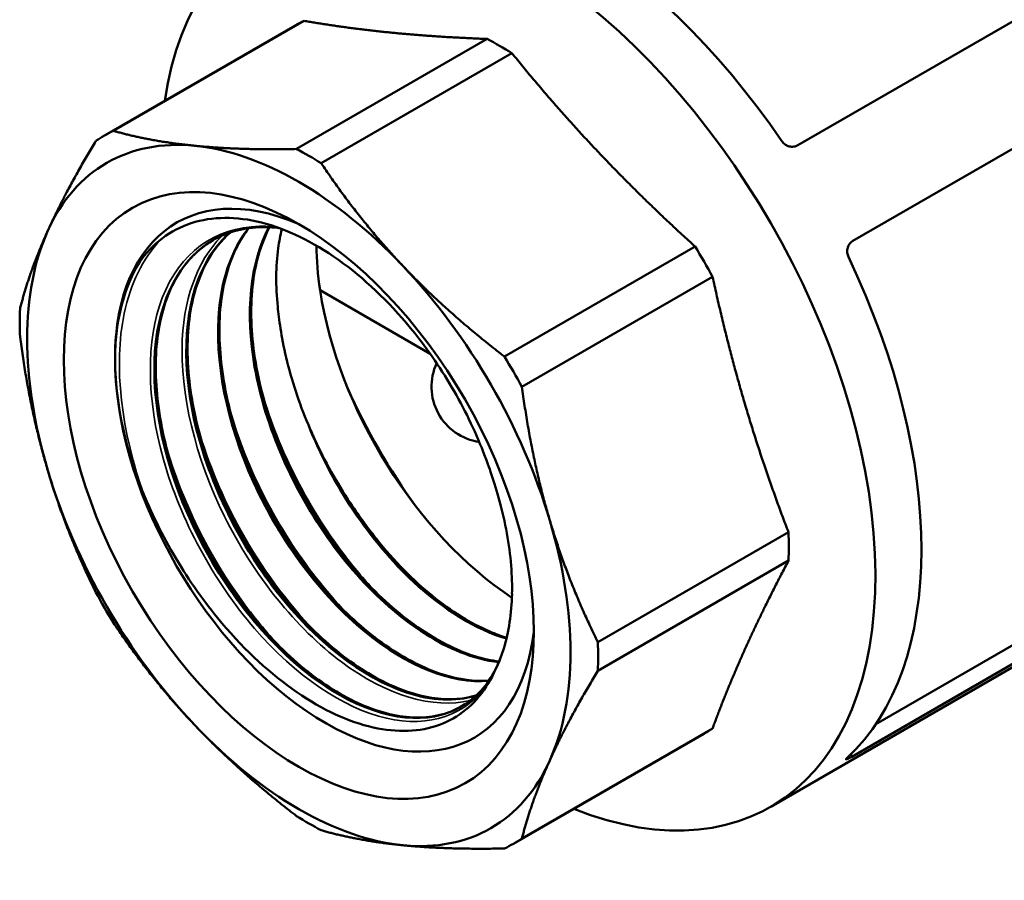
# Model space of a CAD drawing. Header units: millimetres. Extents: x 44 to 177, y 110 to 231.
# Tile 3 of 6: x 117 to 157, y 112 to 147. Entities that reach past the tile are written whole.
import ezdxf

# ---------------------------------------------------------------- set-up
doc = ezdxf.new("R2010")
doc.units = ezdxf.units.MM
doc.layers.add('Видимые тонкие (ГОСТ)', color=7, linetype='Continuous', lineweight=35)
doc.layers.add('Видимый контур (ГОСТ)', color=7, linetype='Continuous', lineweight=50)

msp = doc.modelspace()

# ---------------------------------------------------------------- linework, layer by layer
at = {"layer": 'Видимые тонкие (ГОСТ)'}
for points, knots in [([(136.152, 120.344), (135.268, 119.043), (133.765, 118.524), (132.035, 118.923), (130.305, 119.323), (128.365, 120.638), (126.715, 122.545), (125.066, 124.451), (123.724, 126.931), (123.038, 129.368), (122.353, 131.804), (122.331, 134.174), (122.991, 135.89), (123.682, 137.687), (125.119, 138.744), (126.92, 138.779), (127.138, 138.784), (127.36, 138.773), (127.586, 138.748)], [0.523432, 0.523432, 0.523432, 0.523432, 1.261383, 1.261383, 1.261383, 1.999151, 1.999151, 1.999151, 2.736741, 2.736741, 2.736741, 3.47416, 3.47416, 3.47416, 4.246878, 4.246878, 4.246878, 4.340111, 4.340111, 4.340111, 4.340111]), ([(135.597, 119.697), (135.533, 119.677), (135.468, 119.659), (135.402, 119.642), (133.93, 119.275), (132.038, 119.838), (130.22, 121.195), (128.404, 122.551), (126.68, 124.687), (125.5, 127.067), (124.321, 129.445), (123.697, 132.043), (123.799, 134.21), (123.888, 136.088), (124.521, 137.626), (125.572, 138.546)], [7.193142, 7.193142, 7.193142, 7.193142, 7.226472, 7.226472, 7.226472, 7.968952, 7.968952, 7.968952, 8.710871, 8.710871, 8.710871, 9.45225, 9.45225, 9.45225, 10.09481, 10.09481, 10.09481, 10.09481]), ([(122.288, 127.854), (121.323, 130.484), (121.017, 133.162), (121.454, 135.254), (121.708, 136.469), (122.211, 137.479), (122.91, 138.218)], [2.615728, 2.615728, 2.615728, 2.615728, 3.334981, 3.334981, 3.334981, 3.752537, 3.752537, 3.752537, 3.752537]), ([(131.691, 123.937), (131.269, 124.373), (130.86, 124.843), (130.47, 125.342), (128.929, 127.312), (127.695, 129.719), (127.01, 132.088)], [27.0518675, 27.0518675, 27.0518675, 27.0518675, 27.2159214, 27.2159214, 27.2159214, 27.8639085, 27.8639085, 27.8639085, 27.8639085]), ([(130.407, 123.193), (128.733, 124.936), (127.27, 127.217), (126.326, 129.592), (126.095, 130.174), (125.895, 130.761), (125.728, 131.345)], [20.7686822, 20.7686822, 20.7686822, 20.7686822, 21.4208615, 21.4208615, 21.4208615, 21.5807232, 21.5807232, 21.5807232, 21.5807232]), ([(129.124, 122.455), (128.014, 123.61), (126.992, 124.994), (126.159, 126.494), (125.428, 127.813), (124.846, 129.215), (124.446, 130.604)], [14.4854969, 14.4854969, 14.4854969, 14.4854969, 14.9177378, 14.9177378, 14.9177378, 15.2975379, 15.2975379, 15.2975379, 15.2975379]), ([(127.839, 121.714), (127.287, 122.285), (126.757, 122.913), (126.262, 123.586), (124.885, 125.462), (123.791, 127.679), (123.159, 129.864)], [8.2023116, 8.2023116, 8.2023116, 8.2023116, 8.4169235, 8.4169235, 8.4169235, 9.0143526, 9.0143526, 9.0143526, 9.0143526]), ([(150.808, 117.37), (150.806, 117.394), (150.804, 117.418), (150.802, 117.442), (150.8, 117.458), (150.799, 117.475), (150.797, 117.491)], [0.20986437, 0.20986437, 0.20986437, 0.20986437, 0.21741975, 0.21741975, 0.21741975, 0.22257216, 0.22257216, 0.22257216, 0.22257216])]:
    msp.add_open_spline(points, degree=3, knots=knots, dxfattribs=at)
msp.add_open_spline([(121.085, 133.402), (121.111, 134.845), (121.417, 136.124), (121.963, 137.136)], degree=3, dxfattribs=at)
at = {"layer": 'Видимый контур (ГОСТ)'}
for p, q in [((162.539, 150.074), (148.634, 142.046)), ((128.71, 147.069), (121.019, 142.628)), ((128.35, 146.878), (120.658, 142.437)), ((136.101, 146.337), (128.41, 141.896)), ((164.762, 146.213), (150.855, 138.184)), ((137.099, 145.761), (129.407, 141.32)), ((144.49, 137.958), (136.798, 133.518)), ((145.195, 136.737), (137.504, 132.296)), ((129.358, 136.194), (133.801, 133.629)), ((148.257, 126.435), (140.565, 121.994)), ((165.924, 125.963), (147.539, 115.348)), ((151.786, 118.689), (164.121, 125.811)), ((148.257, 125.283), (140.565, 120.842)), ((164.713, 125.398), (150.808, 117.37)), ((145.195, 118.516), (137.504, 114.075)), ((144.85, 118.299), (137.158, 113.859))]:
    msp.add_line(p, q, dxfattribs=at)
msp.add_arc((136.102, 132.301), 2.25, 155.017, 261.7789, dxfattribs=at)
for centre, major_axis, start_param, end_param in [((155.724, 143.63), (-10.2, 17.667), 3.141593, 6.283185), ((155.724, 143.63), (10.2, -17.667), 0, 3.141593), ((157.138, 144.446), (-10.2, 17.667), 3.141593, 6.283185), ((137.339, 133.015), (10.2, -17.667), 5.654538, 10.053426), ((139.195, 134.087), (-10.2, 17.667), 4.842225, 6.148074), ((136.6, 132.589), (-8.25, 14.289), 6.240424, 6.283185), ((136.6, 132.589), (8.25, -14.289), 2.313433, 2.398955), ((128.908, 128.148), (-8.25, 14.289), 6.240424, 6.325946), ((128.5, 127.912), (-7.75, 13.423), 5.890486, 6.675884), ((128.5, 127.912), (-7.75, 13.423), 5.105088, 5.890486), ((128.908, 128.148), (8.25, -14.289), 2.313433, 2.398955), ((129.57, 128.53), (-6, 10.392), 5.627626, 10.080337), ((129.57, 128.53), (-6, 10.392), 5.627626, 10.080337), ((128.5, 127.912), (7.75, -13.423), 3.534292, 4.31969), ((137.693, 133.219), (6, -10.392), 3.939369, 4.115607), ((136.6, 132.589), (8.25, -14.289), 1.528035, 1.613557), ((139.195, 134.087), (10.2, -17.667), 0.129836, 1.435685), ((128.5, 127.912), (-7.75, 13.423), 4.31969, 5.105088), ((137.693, 133.219), (6, -10.392), 4.115607, 5.427503), ((128.908, 128.148), (-8.25, 14.289), 0.742637, 0.828159), ((128.908, 128.148), (8.25, -14.289), 1.528035, 1.613557), ((139.46, 134.24), (7.731, -13.391), 4.533143, 4.891635), ((135.227, 131.796), (5.327, -9.227), 4.49703, 4.555777), ((128.5, 127.912), (7.75, -13.423), 4.31969, 5.105088), ((128.5, 127.912), (-7.75, 13.423), 3.534292, 4.31969), ((136.6, 132.589), (8.25, -14.289), 0.742637, 0.828159), ((129.57, 128.53), (-5.327, 9.227), 3.900403, 3.95915), ((128.908, 128.148), (-8.25, 14.289), 1.528035, 1.613557), ((128.908, 128.148), (8.25, -14.289), 0.742637, 0.828159), ((128.5, 127.912), (7.75, -13.423), 5.105088, 5.890486), ((136.6, 132.589), (8.25, -14.289), 0, 0.042761), ((128.5, 127.912), (7.75, -13.423), 5.890486, 6.675884), ((128.908, 128.148), (-8.25, 14.289), 2.313433, 2.398955), ((128.908, 128.148), (8.25, -14.289), 6.240424, 6.325946)]:
    msp.add_ellipse(centre, major_axis=major_axis, ratio=0.57735, start_param=start_param, end_param=end_param, dxfattribs=at)
msp.add_ellipse((128.5, 127.912), major_axis=(-6.706, 11.615), ratio=0.57735, dxfattribs=at)
for points, weights in [([(128.71, 147.069), (130.426, 146.771), (132.216, 146.593)], [1.03782605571, 1.03503831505, 1]), ([(132.216, 146.593), (134.006, 146.416), (136.101, 146.337)], [1, 1.03503831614, 1.03782605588]), ([(137.099, 145.761), (138.815, 143.64), (140.605, 141.75)], [1.03782605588, 1.03503831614, 1]), ([(121.019, 142.628), (122.516, 142.203), (124.306, 142.026)], [1.01796927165, 1.02508877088, 1]), ([(118.374, 138.602), (119.116, 140.24), (120.313, 142.221)], [1, 1.02508877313, 1.01796927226]), ([(124.306, 142.026), (126.096, 141.849), (128.41, 141.896)], [1, 1.02508877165, 1.01796927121]), ([(140.605, 141.75), (142.395, 139.86), (144.49, 137.958)], [1, 1.03503831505, 1.03782605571]), ([(129.407, 141.32), (130.904, 139.073), (132.694, 137.183)], [1.01796927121, 1.02508877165, 1]), ([(117.252, 135.454), (117.633, 136.963), (118.374, 138.602)], [1.01796927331, 1.02508877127, 1]), ([(132.694, 137.183), (134.485, 135.293), (136.798, 133.518)], [1, 1.02508877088, 1.01796927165]), ([(145.195, 136.737), (145.795, 133.971), (146.537, 131.476)], [1.0378260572, 1.03503831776, 1]), ([(118.374, 128.915), (117.633, 131.41), (117.252, 134.302)], [1, 1.02508877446, 1.01796927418]), ([(137.504, 132.296), (137.885, 129.404), (138.626, 126.909)], [1.01796927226, 1.02508877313, 1]), ([(146.537, 131.476), (147.278, 128.981), (148.257, 126.435)], [1, 1.03503831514, 1.03782605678]), ([(120.313, 124), (119.116, 126.42), (118.374, 128.915)], [1.01796927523, 1.0250887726, 1]), ([(138.626, 126.909), (139.368, 124.414), (140.565, 121.994)], [1, 1.02508877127, 1.01796927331]), ([(148.257, 125.283), (147.278, 123.429), (146.537, 121.79)], [1.0378260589, 1.03503831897, 1]), ([(124.306, 118.641), (122.516, 120.531), (121.019, 122.778)], [1, 1.02508877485, 1.01796927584]), ([(146.537, 121.79), (145.795, 120.151), (145.195, 118.516)], [1, 1.03503831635, 1.03782605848]), ([(140.565, 120.842), (139.368, 118.862), (138.626, 117.223)], [1.01796927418, 1.02508877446, 1]), ([(128.41, 114.976), (126.096, 116.752), (124.306, 118.641)], [1.01796927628, 1.02508877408, 1]), ([(138.626, 117.223), (137.885, 115.584), (137.504, 114.075)], [1, 1.0250887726, 1.01796927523]), ([(132.694, 113.798), (130.904, 113.976), (129.407, 114.4)], [1, 1.02508877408, 1.01796927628]), ([(136.798, 113.668), (134.485, 113.621), (132.694, 113.798)], [1.01796927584, 1.02508877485, 1])]:
    msp.add_rational_spline(points, weights, degree=2, dxfattribs=at)
for points, knots in [([(147.989, 142.214), (148.02, 142.167), (148.059, 142.126), (148.148, 142.058), (148.197, 142.031), (148.305, 141.994), (148.363, 141.985), (148.458, 141.987), (148.496, 141.993), (148.568, 142.013), (148.602, 142.028), (148.634, 142.046)], [0, 0, 0, 0, 0.0168918, 0.0168918, 0.03402844, 0.03402844, 0.05330507, 0.05330507, 0.066512, 0.066512, 0.08003854, 0.08003854, 0.08003854, 0.08003854]), ([(122.264, 137.582), (122.847, 138.303), (123.602, 138.784), (125.359, 139.201), (126.341, 139.143), (128.399, 138.498), (129.454, 137.928), (131.497, 136.357), (132.467, 135.379), (133.933, 133.486), (134.474, 132.66), (135.416, 130.942), (135.814, 130.059), (136.13, 129.171)], [0, 0, 0, 0, 0.46059, 0.46059, 0.91292, 0.91292, 1.356987, 1.356987, 1.792788, 1.792788, 2.089323, 2.089323, 2.381871, 2.381871, 2.381871, 2.381871]), ([(126.468, 138.694), (125.829, 137.876), (125.416, 136.766), (125.286, 135.462), (125.078, 133.384), (125.586, 130.832), (126.67, 128.446), (127.753, 126.062), (129.399, 123.865), (131.179, 122.406), (132.874, 121.016), (134.675, 120.307), (136.155, 120.428)], [-16.257775, -16.257775, -16.257775, -16.257775, -15.792806, -15.792806, -15.792806, -15.052238, -15.052238, -15.052238, -14.312085, -14.312085, -14.312085, -13.607068, -13.607068, -13.607068, -13.607068]), ([(136.158, 120.44), (135.124, 120.359), (133.94, 120.663), (132.74, 121.342), (130.935, 122.362), (129.112, 124.219), (127.744, 126.451), (126.378, 128.682), (125.48, 131.267), (125.29, 133.56), (125.116, 135.665), (125.541, 137.504), (126.472, 138.7)], [19.891474, 19.891474, 19.891474, 19.891474, 20.382995, 20.382995, 20.382995, 21.12238, 21.12238, 21.12238, 21.861412, 21.861412, 21.861412, 22.53984, 22.53984, 22.53984, 22.53984]), ([(127.706, 138.707), (127.514, 138.73), (127.326, 138.742), (126.441, 138.749), (125.789, 138.603), (125.224, 138.317)], [2.8698669, 2.8698669, 2.8698669, 2.8698669, 2.9554789, 2.9554789, 3.2819264, 3.2819264, 3.2819264, 3.2819264]), ([(126.481, 138.702), (126.31, 138.482), (126.156, 138.24), (125.676, 137.309), (125.445, 136.492), (125.254, 134.71), (125.287, 133.724), (125.601, 131.7), (125.886, 130.636), (126.669, 128.556), (127.177, 127.514), (128.348, 125.584), (129.025, 124.671), (130.461, 123.087), (131.237, 122.397), (132.782, 121.32), (133.571, 120.921), (134.964, 120.483), (135.594, 120.402), (136.166, 120.443)], [0.22091, 0.22091, 0.22091, 0.22091, 0.35604, 0.35604, 0.702035, 0.702035, 1.041404, 1.041404, 1.380026, 1.380026, 1.719466, 1.719466, 2.059384, 2.059384, 2.399167, 2.399167, 2.738204, 2.738204, 3.034588, 3.034588, 3.034588, 3.034588]), ([(136.572, 121.193), (136.519, 121.199), (136.466, 121.206), (136.413, 121.214), (134.732, 121.462), (132.798, 122.633), (131.114, 124.436), (129.432, 126.237), (128.016, 128.652), (127.236, 131.079), (126.431, 133.588), (126.316, 136.083), (126.939, 137.901), (127.041, 138.199), (127.162, 138.478), (127.302, 138.737)], [26.308083, 26.308083, 26.308083, 26.308083, 26.331449, 26.331449, 26.331449, 27.071695, 27.071695, 27.071695, 27.811164, 27.811164, 27.811164, 28.57586, 28.57586, 28.57586, 28.701034, 28.701034, 28.701034, 28.701034]), ([(127.292, 138.739), (126.537, 137.317), (126.33, 135.294), (126.718, 133.097), (127.141, 130.706), (128.264, 128.132), (129.788, 126.029), (131.31, 123.926), (133.216, 122.314), (135.006, 121.595), (135.542, 121.38), (136.066, 121.245), (136.566, 121.19)], [-22.419013, -22.419013, -22.419013, -22.419013, -21.735213, -21.735213, -21.735213, -20.990566, -20.990566, -20.990566, -20.246504, -20.246504, -20.246504, -20.023619, -20.023619, -20.023619, -20.023619]), ([(127.315, 138.739), (127.312, 138.732), (127.309, 138.726), (126.96, 138.05), (126.729, 137.234), (126.538, 135.451), (126.571, 134.466), (126.885, 132.441), (127.17, 131.377), (127.953, 129.297), (128.461, 128.256), (129.632, 126.325), (130.31, 125.413), (131.745, 123.829), (132.521, 123.138), (134.066, 122.062), (134.855, 121.662), (135.933, 121.324), (136.261, 121.251), (136.58, 121.211)], [0.352789, 0.352789, 0.352789, 0.352789, 0.35604, 0.35604, 0.702035, 0.702035, 1.041404, 1.041404, 1.380026, 1.380026, 1.719466, 1.719466, 2.059384, 2.059384, 2.399167, 2.399167, 2.738204, 2.738204, 2.890556, 2.890556, 2.890556, 2.890556]), ([(127.816, 138.666), (127.756, 138.418), (127.707, 138.159), (127.57, 137.162), (127.563, 136.368), (127.649, 135.53)], [1.9816079, 1.9816079, 1.9816079, 1.9816079, 2.0893227, 2.0893227, 2.3818712, 2.3818712, 2.3818712, 2.3818712]), ([(125.224, 138.316), (125.097, 138.252), (124.973, 138.181), (124.854, 138.103), (123.535, 137.237), (122.746, 135.507), (122.675, 133.343), (122.605, 131.183), (123.25, 128.611), (124.434, 126.27), (125.625, 123.916), (127.349, 121.818), (129.154, 120.502), (130.951, 119.193), (132.81, 118.67), (134.249, 119.06), (134.593, 119.153), (134.912, 119.297), (135.203, 119.489)], [-3.959693, -3.959693, -3.959693, -3.959693, -3.892816, -3.892816, -3.892816, -3.152419, -3.152419, -3.152419, -2.413526, -2.413526, -2.413526, -1.670838, -1.670838, -1.670838, -0.931643, -0.931643, -0.931643, -0.755112, -0.755112, -0.755112, -0.755112]), ([(125.718, 138.518), (125.322, 138.175), (124.984, 137.747), (124.715, 137.241), (123.895, 135.694), (123.737, 133.428), (124.269, 131.016), (124.801, 128.606), (126.015, 126.073), (127.59, 124.053), (129.163, 122.035), (131.08, 120.549), (132.841, 119.964), (133.861, 119.625), (134.822, 119.59), (135.645, 119.841)], [-10.093237, -10.093237, -10.093237, -10.093237, -9.850109, -9.850109, -9.850109, -9.107029, -9.107029, -9.107029, -8.364978, -8.364978, -8.364978, -7.623872, -7.623872, -7.623872, -7.19512, -7.19512, -7.19512, -7.19512]), ([(135.65, 119.844), (135.211, 119.708), (134.732, 119.654), (134.224, 119.69), (132.576, 119.804), (130.636, 120.852), (128.911, 122.575), (127.188, 124.296), (125.697, 126.673), (124.833, 129.109), (123.969, 131.542), (123.739, 134.009), (124.214, 135.89), (124.494, 136.998), (125.018, 137.896), (125.726, 138.519)], [13.479498, 13.479498, 13.479498, 13.479498, 13.708817, 13.708817, 13.708817, 14.452316, 14.452316, 14.452316, 15.195273, 15.195273, 15.195273, 15.93771, 15.93771, 15.93771, 16.375322, 16.375322, 16.375322, 16.375322]), ([(125.726, 138.527), (125.335, 138.182), (125.001, 137.747), (124.391, 136.567), (124.16, 135.751), (123.97, 133.968), (124.002, 132.983), (124.317, 130.959), (124.602, 129.894), (125.384, 127.814), (125.892, 126.773), (127.063, 124.842), (127.741, 123.93), (129.177, 122.346), (129.953, 121.655), (131.498, 120.579), (132.287, 120.179), (133.772, 119.713), (134.487, 119.64), (135.305, 119.752), (135.484, 119.79), (135.656, 119.842)], [0.092635, 0.092635, 0.092635, 0.092635, 0.35604, 0.35604, 0.702035, 0.702035, 1.041404, 1.041404, 1.380026, 1.380026, 1.719466, 1.719466, 2.059384, 2.059384, 2.399167, 2.399167, 2.738204, 2.738204, 3.076534, 3.076534, 3.174922, 3.174922, 3.174922, 3.174922]), ([(135.058, 119.397), (133.927, 118.754), (132.405, 118.795), (130.805, 119.533), (129.013, 120.361), (127.142, 122.055), (125.676, 124.197), (124.211, 126.337), (123.165, 128.904), (122.817, 131.256), (122.452, 133.715), (122.856, 135.913), (123.932, 137.255), (124.251, 137.652), (124.627, 137.974), (125.049, 138.215)], [7.069755, 7.069755, 7.069755, 7.069755, 7.729905, 7.729905, 7.729905, 8.469075, 8.469075, 8.469075, 9.208071, 9.208071, 9.208071, 9.980592, 9.980592, 9.980592, 10.209091, 10.209091, 10.209091, 10.209091]), ([(124.874, 138.115), (124.295, 137.737), (123.809, 137.185), (123.107, 135.826), (122.876, 135.009), (122.686, 133.227), (122.718, 132.242), (123.033, 130.217), (123.318, 129.153), (124.1, 127.073), (124.608, 126.031), (125.779, 124.101), (126.457, 123.188), (127.893, 121.605), (128.668, 120.914), (130.214, 119.837), (131.002, 119.438), (132.488, 118.971), (133.203, 118.898), (134.221, 119.037), (134.58, 119.148), (134.907, 119.314)], [0, 0, 0, 0, 0.35604, 0.35604, 0.702035, 0.702035, 1.041404, 1.041404, 1.380026, 1.380026, 1.719466, 1.719466, 2.059384, 2.059384, 2.399167, 2.399167, 2.738204, 2.738204, 3.076534, 3.076534, 3.281594, 3.281594, 3.281594, 3.281594]), ([(150.855, 138.184), (150.797, 138.151), (150.745, 138.103), (150.672, 137.994), (150.647, 137.936), (150.623, 137.818), (150.621, 137.762), (150.635, 137.648), (150.652, 137.594), (150.676, 137.542)], [0, 0, 0, 0, 0.02465368, 0.02465368, 0.04559406, 0.04559406, 0.06308859, 0.06308859, 0.08030954, 0.08030954, 0.08030954, 0.08030954]), ([(121.085, 133.402), (121.083, 134.403), (121.218, 135.322), (121.739, 136.848), (122.05, 137.317), (122.264, 137.582)], [0, 0, 0, 0, 0.367516, 0.367516, 0.7078995, 0.7078995, 0.7078995, 0.7078995]), ([(127.649, 135.53), (127.698, 135.049), (127.785, 134.351), (128.205, 132.576), (128.504, 131.667), (128.884, 130.763)], [0, 0, 0, 0, 0.1676363, 0.1676363, 0.3404958, 0.3404958, 0.3404958, 0.3404958]), ([(122.288, 127.854), (122.072, 128.365), (121.757, 129.193), (121.228, 131.322), (121.087, 132.4), (121.085, 133.402)], [0, 0, 0, 0, 0.1688875, 0.1688875, 0.3513737, 0.3513737, 0.3513737, 0.3513737]), ([(128.884, 130.763), (129.836, 128.35), (131.386, 126.046), (133.13, 124.428), (134.349, 123.296), (135.654, 122.507), (136.875, 122.136)], [-27.704294, -27.704294, -27.704294, -27.704294, -26.964763, -26.964763, -26.964763, -26.447884, -26.447884, -26.447884, -26.447884]), ([(129.134, 130.197), (129.547, 129.301), (130.033, 128.431), (130.973, 127.014), (131.339, 126.529), (131.644, 126.147)], [0.0279761, 0.0279761, 0.0279761, 0.0279761, 0.3270089, 0.3270089, 0.5389257, 0.5389257, 0.5389257, 0.5389257]), ([(136.876, 122.147), (136.189, 122.354), (135.475, 122.692), (134.764, 123.156), (132.957, 124.337), (131.186, 126.323), (129.912, 128.622), (129.627, 129.135), (129.367, 129.662), (129.134, 130.197)], [32.732429, 32.732429, 32.732429, 32.732429, 33.023678, 33.023678, 33.023678, 33.763539, 33.763539, 33.763539, 33.928733, 33.928733, 33.928733, 33.928733]), ([(136.13, 129.171), (136.312, 128.661), (136.558, 127.928), (136.963, 126.157), (137.079, 125.287), (137.1, 124.462)], [0, 0, 0, 0, 0.1676363, 0.1676363, 0.3404958, 0.3404958, 0.3404958, 0.3404958]), ([(136.152, 120.344), (135.698, 119.58), (135.074, 119.027), (133.544, 118.393), (132.649, 118.328), (130.698, 118.707), (129.658, 119.158), (127.567, 120.533), (126.537, 121.451), (124.922, 123.305), (124.303, 124.145), (123.187, 125.94), (122.695, 126.888), (122.288, 127.854)], [0, 0, 0, 0, 0.423369, 0.423369, 0.854991, 0.854991, 1.294862, 1.294862, 1.742981, 1.742981, 2.057879, 2.057879, 2.376754, 2.376754, 2.376754, 2.376754]), ([(131.644, 126.147), (132.34, 125.276), (133.108, 124.494), (134.651, 123.242), (135.444, 122.751), (136.434, 122.324), (136.661, 122.24), (136.885, 122.17)], [0, 0, 0, 0, 0.3457432, 0.3457432, 0.6848531, 0.6848531, 0.7865637, 0.7865637, 0.7865637, 0.7865637]), ([(137.102, 123.95), (137.084, 123.148), (136.972, 122.41), (136.574, 121.099), (136.331, 120.647), (136.152, 120.344)], [0.0279761, 0.0279761, 0.0279761, 0.0279761, 0.3270089, 0.3270089, 0.6172364, 0.6172364, 0.6172364, 0.6172364]), ([(135.205, 119.486), (135.742, 119.836), (136.186, 120.363), (136.587, 121.217), (136.665, 121.417), (136.733, 121.627)], [0, 0, 0, 0, 0.3587602, 0.3587602, 0.4598051, 0.4598051, 0.4598051, 0.4598051]), ([(150.63, 117.331), (150.606, 117.309), (150.589, 117.291), (150.574, 117.268), (150.576, 117.263), (150.598, 117.263), (150.619, 117.271), (150.669, 117.294), (150.692, 117.306), (150.746, 117.335), (150.776, 117.351), (150.808, 117.37)], [0, 0, 0, 0, 0.01689179, 0.01689179, 0.03402845, 0.03402845, 0.05330509, 0.05330509, 0.066512, 0.066512, 0.08003854, 0.08003854, 0.08003854, 0.08003854])]:
    msp.add_open_spline(points, degree=3, knots=knots, dxfattribs=at)

doc.saveas('drawing.dxf')
